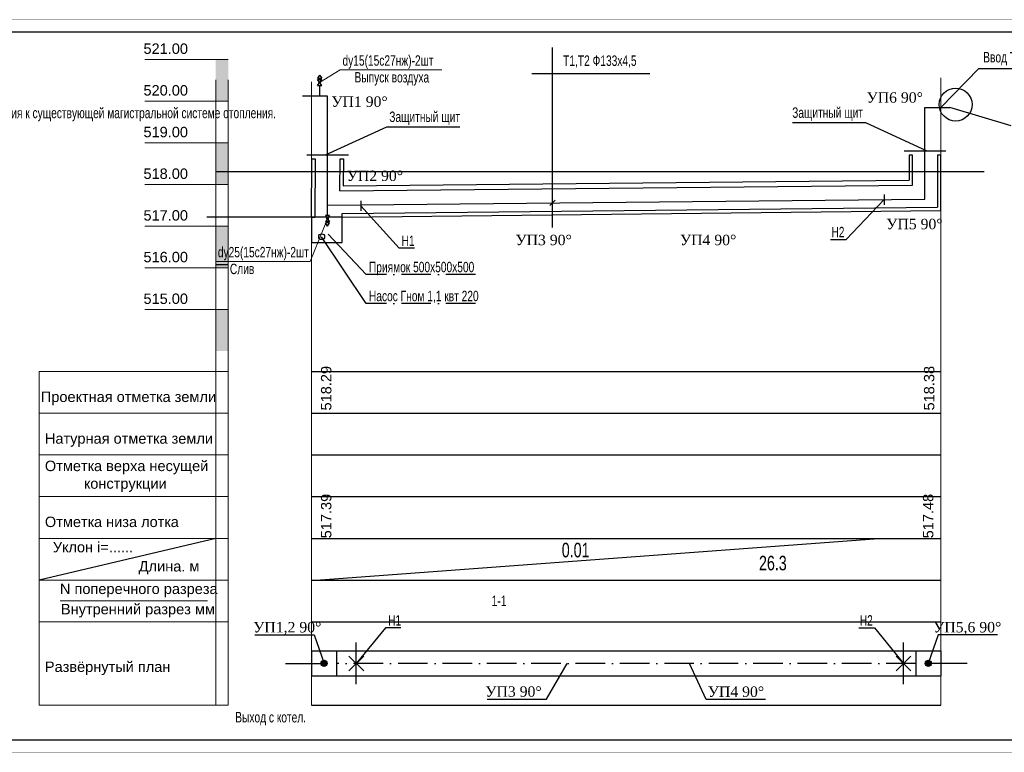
# Model space of a CAD drawing. Header units: millimetres. Extents: x 0 to 1576219, y -334896 to 156638.
# Tile 56 of 63: x 767865 to 807801, y -212049 to -182339. Entities that reach past the tile are written whole.
import ezdxf

# ---------------------------------------------------------------- set-up
doc = ezdxf.new("R2010")
doc.units = ezdxf.units.MM
doc.linetypes.add('ACAD_ISO10W100', pattern=[18, 12, -3, 0, -3])
doc.layers.add('ВЫНОСКИ', color=7, linetype='Continuous')
doc.layers.add('ТС1', color=1, linetype='Continuous', lineweight=30)
doc.styles.add('Arial', font='ARIALUNI.TTF')
doc.styles.add('ISO_1.0', font='isocpeur.ttf')
doc.styles.add('TIMES', font='times.ttf')

msp = doc.modelspace()

# ---------------------------------------------------------------- hatches: boundary and pattern name
at = {"layer": 'ТС1', "lineweight": 20, "ltscale": 50}
for points in [[(775817.764, -185639.337), (776324.807, -185639.337), (776324.807, -183949.192), (775817.764, -183949.192)], [(775817.764, -189019.627), (776324.807, -189019.627), (776324.807, -187329.482), (775817.764, -187329.482)], [(775817.764, -192399.916), (776324.807, -192399.916), (776324.807, -190709.771), (775817.764, -190709.771)], [(776324.807, -194090.061), (775817.764, -194090.061), (775817.764, -195780.206), (776324.807, -195780.206)]]:
    msp.add_hatch(color=0, dxfattribs=at).paths.add_polyline_path(points)
at = {"layer": 'ТС1', "lineweight": 30, "ltscale": 50}
for points in [[(780085.379, -208442.604, 0.414213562), (780212.14, -208569.365), (780212.14, -208442.604), (780338.901, -208442.604, 1)], [(804846, -208442.604, -0.414213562), (804719.239, -208569.365), (804719.239, -208442.604), (804592.478, -208442.604, -1)]]:
    msp.add_hatch(color=256, dxfattribs=at).paths.add_polyline_path(points)
for points in [[(780212.14, -208442.604), (780212.14, -208569.365, 0.414213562), (780338.901, -208442.604)], [(804719.239, -208442.604), (804719.239, -208569.365, -0.414213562), (804592.478, -208442.604)]]:
    msp.add_hatch(color=256, dxfattribs=at).paths.add_polyline_path(points, flags=17)

# ---------------------------------------------------------------- linework, layer by layer
for p, q in [((789477.306, -190762.897, -451379.522), (789477.306, -183462.925, -451379.522)), ((805226.126, -185899.554, 225689.761), (806767.888, -184324.92, 225689.761)), ((806767.888, -184324.92, 225689.761), (808653.992, -184324.92, 225689.761)), ((788637.761, -184525.755, -451379.522), (793423.152, -184525.755, -451379.522)), ((779706.194, -191378.819, 225689.761), (780942.478, -191378.819, 225689.761)), ((779705.097, -196611.591, 225689.761), (805226.283, -196611.591, 225689.761)), ((779705.097, -198301.736, 225689.761), (805226.283, -198301.736, 225689.761)), ((779705.097, -199991.881, 225689.761), (805226.283, -199991.881, 225689.761)), ((779705.097, -201682.025, 225689.761), (805226.283, -201682.025, 225689.761)), ((779705.097, -203372.17, 225689.761), (805226.283, -203372.17, 225689.761)), ((779705.097, -205082.044, 225689.761), (802522.051, -203391.899, 225689.761)), ((779705.097, -205062.315, 225689.761), (805226.283, -205062.315, 225689.761)), ((779705.097, -206752.46, 225689.761), (805226.283, -206752.46, 225689.761)), ((779705.097, -210132.749, 225689.761), (805226.283, -210132.749, 225689.761))]:
    msp.add_line(p, q)
at = {"color": 7, "lineweight": 30}
for p, q in [((780031.579, -184590.132, 225689.761), (779947.072, -184716.893, 225689.761)), ((779947.072, -184716.893, 225689.761), (780116.086, -184716.893, 225689.761)), ((779947.072, -184759.146, 225689.761), (780116.086, -184759.146, 225689.761)), ((780012.829, -184857.782, 225689.761), (779947.072, -184759.146, 225689.761)), ((780031.579, -184590.132, 225689.761), (780116.086, -184716.893, 225689.761)), ((780031.579, -184759.146, 225689.761), (780031.579, -184716.893, 225689.761)), ((780050.329, -184857.782, 225689.761), (780116.086, -184759.146, 225689.761)), ((779947.072, -185012.668, 225689.761), (780012.829, -184914.033, 225689.761)), ((779947.072, -185012.668, 225689.761), (780116.086, -185012.668, 225689.761)), ((780031.579, -185012.668, 225689.761), (780031.579, -185435.204, 225689.761)), ((780116.086, -185012.668, 225689.761), (780050.329, -184914.033, 225689.761)), ((779706.194, -190344.75, 225689.761), (779708.578, -187982.872, 225689.761)), ((779708.578, -187982.872, 225689.761), (779843.789, -187982.872, 225689.761)), ((779843.789, -187982.872, 225689.761), (779841.505, -190344.75, 225689.761)), ((780855.493, -189278.606, 225689.761), (780857.876, -187982.872, 225689.761)), ((780857.876, -187982.872, 225689.761), (780993.088, -187982.872, 225689.761)), ((780993.088, -187982.872, 225689.761), (780990.704, -189074.437, 225689.761)), ((803948.321, -187833.543, 225689.761), (803941.729, -188848.106, 225689.761)), ((804083.533, -187833.543, 225689.761), (803948.321, -187833.543, 225689.761)), ((804076.931, -189049.571, 225689.761), (804083.533, -187833.543, 225689.761)), ((805097.619, -187833.543, 225689.761), (805091.008, -189947.593, 225689.761)), ((805232.831, -187833.543, 225689.761), (805097.619, -187833.543, 225689.761)), ((805226.217, -190081.484, 225689.761), (805232.831, -187833.543, 225689.761)), ((780990.704, -189074.437, 225689.761), (803941.729, -188848.106, 225689.761)), ((780855.493, -189278.606, 225689.761), (804076.931, -189049.571, 225689.761)), ((780348.449, -190284.243, 225689.761), (780348.449, -189861.706, 225689.761)), ((780941.751, -190202.562, 225689.761), (805091.008, -189947.593, 225689.761)), ((780942.478, -190344.75, 225689.761), (805226.217, -190081.484, 225689.761)), ((779706.194, -190344.75, 225689.761), (779706.194, -191378.819, 225689.761)), ((779706.194, -190344.75, 225689.761), (779841.505, -190344.75, 225689.761)), ((780432.957, -190284.243, 225689.761), (780263.942, -190284.243, 225689.761)), ((780263.942, -190284.243, 225689.761), (780329.699, -190382.878, 225689.761)), ((780329.699, -190439.129, 225689.761), (780263.942, -190537.764, 225689.761)), ((780432.957, -190284.243, 225689.761), (780367.2, -190382.878, 225689.761)), ((780367.2, -190439.129, 225689.761), (780432.957, -190537.764, 225689.761)), ((780942.478, -190344.75, 225689.761), (780941.751, -190202.562, 225689.761)), ((780942.478, -191378.819, 225689.761), (780942.478, -190344.75, 225689.761)), ((780432.957, -190537.764, 225689.761), (780263.942, -190537.764, 225689.761)), ((780432.957, -190580.018, 225689.761), (780263.942, -190580.018, 225689.761)), ((780348.449, -190706.779, 225689.761), (780263.942, -190580.018, 225689.761)), ((780348.449, -190537.764, 225689.761), (780348.449, -190580.018, 225689.761)), ((780348.449, -190706.779, 225689.761), (780432.957, -190580.018, 225689.761))]:
    msp.add_line(p, q, dxfattribs=at)
at = {"color": 1, "lineweight": 30}
for p, q in [((780348.449, -185435.204, 225689.761), (779334.363, -185435.204, 225689.761)), ((780348.449, -189861.706, 225689.761), (780348.449, -185435.204, 225689.761)), ((804583.871, -189616.816, 225689.761), (804583.871, -185899.554, 225689.761)), ((804583.871, -185899.554, 225689.761), (805597.958, -185899.554, 225689.761)), ((780348.449, -189861.706, 225689.761), (804583.871, -189616.816, 225689.761)), ((779705.097, -207935.561, 225689.761), (805226.283, -207935.561, 225689.761)), ((779705.097, -207935.561, 225689.761), (779705.097, -208949.648, 225689.761)), ((780719.184, -207935.561, 225689.761), (780719.184, -208949.648, 225689.761)), ((804212.196, -207935.561, 225689.761), (804212.196, -208949.648, 225689.761)), ((805226.283, -207935.561, 225689.761), (805226.283, -208949.648, 225689.761)), ((778640.335, -208442.604, 225689.761), (780212.14, -208442.604, 225689.761)), ((806291.044, -208442.604, 225689.761), (804719.239, -208442.604, 225689.761)), ((779705.097, -208949.648, 225689.761), (805226.283, -208949.648, 225689.761))]:
    msp.add_line(p, q, dxfattribs=at)
at = {"ltscale": 80}
for p, q in [((808078.137, -186641.565, 225689.761), (805597.958, -185899.554, 225689.761)), ((775817.764, -203372.17, 225689.761), (768657.956, -205062.315, 225689.761))]:
    msp.add_line(p, q, dxfattribs=at)
at = {"color": 7}
for p, q in [((805435.648, -187664.529, 225689.761), (803745.504, -187664.529, 225689.761)), ((779505.76, -187813.857, 225689.761), (781195.905, -187813.857, 225689.761))]:
    msp.add_line(p, q, dxfattribs=at)
at = {"lineweight": 30}
for p, q in [((781700.565, -189682.308, 225689.761), (781700.565, -190092.067, 225689.761)), ((802930.577, -189432.24, 225689.761), (802930.577, -189842, 225689.761)), ((781518.933, -209287.677, 225689.761), (781518.933, -207597.532, 225689.761)), ((803711.034, -209287.677, 225689.761), (803711.034, -207597.532, 225689.761)), ((781220.154, -208741.383, 225689.761), (781817.711, -208143.826, 225689.761)), ((781220.154, -208143.826, 225689.761), (781817.711, -208741.383, 225689.761)), ((804009.812, -208741.383, 225689.761), (803412.256, -208143.826, 225689.761)), ((804009.812, -208143.826, 225689.761), (803412.256, -208741.383, 225689.761))]:
    msp.add_line(p, q, dxfattribs=at)
at = {"ltscale": 50}
for p, q in [((801381.247, -191256.132, 225689.761), (802930.577, -189637.12, 225689.761)), ((783249.895, -191607.608, 225689.761), (781700.565, -189887.188, 225689.761)), ((781924.109, -193847.884, 225689.761), (780112.98, -191140.534, 225689.761)), ((781924.109, -192673.441, 225689.761), (780374.779, -191037.528, 225689.761)), ((775817.764, -192264.705, 225689.761), (776324.807, -192264.705, 225689.761)), ((782699.897, -207004.663, 225689.761), (781518.933, -208442.604, 225689.761)), ((802530.069, -207004.663, 225689.761), (803711.034, -208442.604, 225689.761))]:
    msp.add_line(p, q, dxfattribs=at)
at = {"linetype": 'ACAD_ISO10W100', "ltscale": 100}
for p, q in [((800754.13, -191256.132, 225689.761), (801381.247, -191256.132, 225689.761)), ((783877.012, -191607.608, 225689.761), (783249.895, -191607.608, 225689.761)), ((786346.631, -192673.441, 225689.761), (781924.109, -192673.441, 225689.761)), ((786346.631, -193847.884, 225689.761), (781924.109, -193847.884, 225689.761)), ((783327.014, -207004.663, 225689.761), (782699.897, -207004.663, 225689.761)), ((801902.952, -207004.663, 225689.761), (802530.069, -207004.663, 225689.761)), ((804212.196, -208442.604, 225689.761), (780719.184, -208442.604, 225689.761))]:
    msp.add_line(p, q, dxfattribs=at)
at = {"ltscale": 10, "const_width": 10}
msp.add_lwpolyline([(841929.067, -212044.215), (730492.069, -212044.215), (730492.069, -182344.215), (841929.067, -182344.215)], close=True, dxfattribs=at)
msp.add_lwpolyline([(783929.067, -211544.215), (732492.069, -211544.215), (732492.069, -182844.215), (841429.067, -182844.215), (841429.067, -211544.215), (783929.067, -211544.215)], dxfattribs=at)
at = {"color": 7, "elevation": 225689.761}
for points in [[(780268.896, -187813.857), (782752.971, -186685.481), (785716.573, -186685.481)], [(804672.513, -187664.529), (802179.35, -186516.466), (799215.748, -186516.466)], [(777407.595, -207289.048), (779815.577, -207289.048), (780212.14, -208442.604)], [(807523.785, -207289.048), (805115.802, -207289.048), (804719.239, -208442.604)], [(786822.683, -209897.902), (789230.665, -209897.902), (790076.382, -208442.604)], [(798118.64, -209904.345), (795710.658, -209904.345), (795035.336, -208442.604)]]:
    msp.add_lwpolyline(points, dxfattribs=at)
at = {"linetype": 'Continuous', "elevation": 225689.761}
for points in [[(775817.764, -188499.788), (775817.764, -188499.788), (779705.097, -188499.788)], [(779705.097, -188499.788), (806979.073, -188499.788)], [(789588.646, -189658.123), (789365.967, -189880.802)], [(780942.478, -190344.75), (775449.52, -190344.75)]]:
    msp.add_lwpolyline(points, dxfattribs=at)
at = {"color": 7, "lineweight": 30}
for centre, radius in [((780031.579, -184885.907, 225689.761), 33.803), ((780348.449, -190411.003, 225689.761), 33.803), ((780112.98, -191140.534, 225689.761), 118.225)]:
    msp.add_circle(centre, radius, dxfattribs=at)
at = {"ltscale": 80}
msp.add_circle((805827.645, -185784.258, 225689.761), 668.253, dxfattribs=at)
at = {"layer": 'Defpoints', "ltscale": 20}
msp.add_lwpolyline([(732492.069, -211544.215), (841429.067, -211544.215), (841429.067, -182844.215), (732492.069, -182844.215)], close=True, dxfattribs=at)
at = {"layer": 'ТС1', "color": 0, "lineweight": 20, "ltscale": 50}
for p, q in [((776324.807, -183949.192, 225689.761), (772944.518, -183949.192, 225689.761)), ((780031.579, -184885.907, 225689.761), (780867.638, -184373.993, 225689.761)), ((780867.638, -184373.993, 225689.761), (784989.545, -184373.993, 225689.761)), ((775817.764, -210132.749, 225689.761), (775817.764, -184780.578, 225689.761)), ((776324.807, -210132.749, 225689.761), (776324.807, -184780.578, 225689.761)), ((779705.097, -210132.749, 225689.761), (779705.097, -184865.085, 225689.761)), ((805226.283, -210132.749, 225689.761), (805226.283, -184696.071, 225689.761)), ((776324.807, -185639.337, 225689.761), (772944.518, -185639.337, 225689.761)), ((776324.807, -187329.482, 225689.761), (772944.518, -187329.482, 225689.761)), ((776324.807, -189019.627, 225689.761), (772944.518, -189019.627, 225689.761)), ((779645.87, -192145.891, 225689.761), (780348.449, -190411.003, 225689.761)), ((776324.807, -190709.771, 225689.761), (772944.518, -190709.771, 225689.761)), ((776324.807, -192399.916, 225689.761), (772944.518, -192399.916, 225689.761)), ((775811.899, -192145.891, 225689.761), (779645.87, -192145.891, 225689.761)), ((776324.807, -194090.061, 225689.761), (772944.518, -194090.061, 225689.761)), ((776324.807, -196611.591, 225689.761), (768657.956, -196611.591, 225689.761)), ((768657.956, -210132.749, 225689.761), (768657.956, -196611.591, 225689.761)), ((776324.807, -198301.736, 225689.761), (768657.956, -198301.736, 225689.761)), ((776324.807, -199991.881, 225689.761), (768657.956, -199991.881, 225689.761)), ((776324.807, -201682.025, 225689.761), (768657.956, -201682.025, 225689.761)), ((776324.807, -203372.17, 225689.761), (768657.956, -203372.17, 225689.761)), ((776324.807, -205062.315, 225689.761), (768657.956, -205062.315, 225689.761)), ((775479.735, -205907.387, 225689.761), (769503.028, -205907.387, 225689.761)), ((776324.807, -206752.46, 225689.761), (768657.956, -206752.46, 225689.761)), ((776324.807, -210132.749, 225689.761), (768657.956, -210132.749, 225689.761))]:
    msp.add_line(p, q, dxfattribs=at)
at = {"layer": 'ТС1', "lineweight": 30, "ltscale": 50}
for centre in [(780212.14, -208442.604, 225689.761), (804719.239, -208442.604, 225689.761)]:
    msp.add_circle(centre, 126.761, dxfattribs=at)

# ---------------------------------------------------------------- texts
at = {"lineweight": 20, "style": 'Arial'}
for s, height, p in [('521.00', 422.5362, (772885.684, -183725.631, 225689.761)), ('520.00', 422.5362, (772885.684, -185415.775, 225689.761)), ('519.00', 422.5362, (772885.684, -187105.92, 225689.761)), ('518.00', 422.5362, (772885.684, -188796.065, 225689.761)), ('517.00', 422.5362, (772885.684, -190486.21, 225689.761)), ('516.00', 422.5362, (772885.684, -192176.354, 225689.761)), ('515.00', 422.5362, (772885.684, -193866.499, 225689.761)), ('Проектная отметка земли', 422.53619, (768722.799, -197844.241, 225689.761)), ('Натурная отметка земли', 422.53619, (768886.886, -199534.386, 225689.761)), ('Отметка верха несущей', 422.53619, (768886.886, -200645.808, 225689.761)), ('конструкции', 422.53619, (770469.74, -201360.706, 225689.761)), ('Отметка низа лотка', 422.53619, (768886.886, -202914.676, 225689.761)), ('Уклон i=......', 422.53619, (769210.371, -203939.914, 225689.761)), ('Длина. м', 422.5362, (772692.284, -204715.778, 225689.761)), ('N поперечного разреза', 422.53619, (769498.431, -205630.84, 225689.761)), ('Внутренний разрез мм', 422.53619, (769537.93, -206454.396, 225689.761)), ('Развёрнутый план', 422.53619, (768886.886, -208791.45, 225689.761))]:
    msp.add_text(s, height=height, dxfattribs=at).set_placement(p)
at = {"lineweight": 15, "style": 'Arial', "width": 0.7}
for s, height, p in [('Ввод ТС', 422.5362, (806946.773, -184072.978, 225689.761)), ('dy15(15c27нж)-2шт', 422.53619, (780958.634, -184205.046, 225689.761)), ('Т1,Т2 Ф133х4,5', 422.53619, (789907.509, -184212.268, -450689.267)), ('Выпуск воздуха', 422.53619, (781446.464, -184884.525, 225689.761)), ('Точка подключения к существующей магистральной системе отопления.', 422.53619, (764200.254, -186333.35, 225689.761)), ('Защитный щит', 422.53619, (782855.92, -186487.437, 225689.761)), ('Защитный щит', 422.53619, (799197.938, -186318.422, 225689.761)), ('Н2', 422.5362, (800788.957, -191163.557, 225689.761)), ('Н1', 422.5362, (783356.759, -191515.033, 225689.761)), ('dy25(15c27нж)-2шт', 422.53619, (775902.895, -191976.945, 225689.761)), ('Слив', 422.5362, (776390.725, -192656.424, 225689.761)), ('Приямок 500х500х500', 422.53619, (782030.972, -192580.866, 225689.761)), ('Насос Гном 1,1 квт 220', 422.53619, (782030.972, -193755.309, 225689.761)), ('0.01', 591.5507, (789851.319, -204142.434, 225689.761)), ('26.3', 591.5507, (797850.73, -204670.02, 225689.761)), ('1-1', 422.5362, (787008.557, -206117.731, 225689.761)), ('Н1', 422.5362, (782806.761, -206912.088, 225689.761)), ('Н2', 422.5362, (801937.779, -206912.088, 225689.761)), ('Выход с котел.', 422.53619, (776608.883, -210837.842, 225689.761))]:
    msp.add_text(s, height=height, dxfattribs=at).set_placement(p)
at = {"lineweight": 13, "style": 'TIMES'}
for s, height, p in [('УП6 90%%D', 422.5362, (802215.402, -185705.761, 225689.761)), ('УП1 90%%D', 422.5362, (780507.667, -185874.775, 225689.761)), ('УП2 90%%D', 422.5362, (781128.732, -188880.869, 225689.761)), ('УП5 90%%D', 422.5362, (803014.415, -190836.963, 225689.761)), ('УП3 90%%D', 422.5362, (787974.682, -191482.775, 225689.761)), ('УП4 90%%D', 422.5362, (794647.392, -191482.775, 225689.761)), ('УП1,2 90%%D', 422.53619, (777337.765, -207187.024, 225689.761)), ('УП5,6 90%%D', 422.53619, (804916.435, -207187.024, 225689.761)), ('УП3 90%%D', 422.5362, (786752.854, -209795.878, 225689.761)), ('УП4 90%%D', 422.5362, (795774.853, -209802.321, 225689.761))]:
    msp.add_text(s, height=height, dxfattribs=at).set_placement(p)
at = {"lineweight": 20, "style": 'Arial'}
for s, p in [('518.29', (780507.53, -198186.709, 225689.761)), ('518.38', (804963.384, -198186.709, 225689.761)), ('517.39', (780507.53, -203372.17, 225689.761)), ('517.48', (804923.091, -203372.17, 225689.761))]:
    msp.add_text(s, height=422.5362, rotation=90, dxfattribs=at).set_placement(p)
at = {"layer": 'ВЫНОСКИ', "color": 7, "lineweight": 0, "insert": (740193.485, -198339.377), "char_height": 750, "width": 5936.06224, "attachment_point": 1, "style": 'ISO_1.0'}
msp.add_mtext('\\pi1111.78112;Узел 1-1', dxfattribs=at)

doc.saveas('drawing.dxf')
